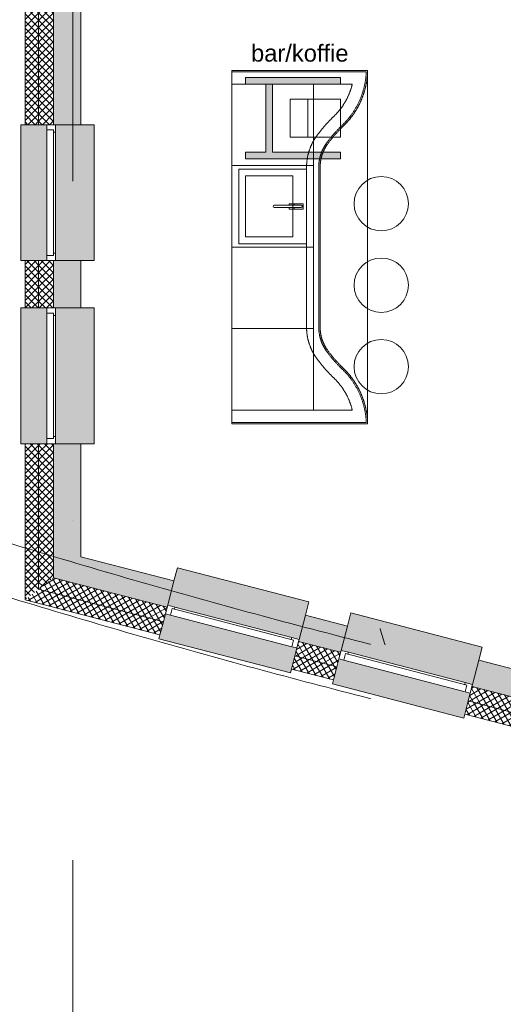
# Model space of a CAD drawing. Extents: x -238422 to 258194, y -34825 to 126331.
# Tile 5 of 239: x -218557 to -214994, y 36587 to 43836. Entities that reach past the tile are written whole.
import ezdxf

# ---------------------------------------------------------------- set-up
doc = ezdxf.new("R2010")
doc.units = 0
doc.header["$LTSCALE"] = 50
doc.set_wipeout_variables(frame=1)
for name, pattern in [('_ .', [190, 90, -50, 0, -50]), ('B0702', [117.37, 78.119999, -39.250001]), ('Wipeout_Contour', [1000, 0, -1000])]:
    doc.linetypes.add(name, pattern=pattern)
for name, color, linetype in [('00 Bestaand', 7, 'CONTINUOUS'), ('00 Bestaand Afdek-arcering', 7, 'CONTINUOUS'), ('00 Bestaand Doorsnede-arcering', 7, 'CONTINUOUS'), ('00 Bestaand Laagscheidingslijnen', 7, 'CONTINUOUS'), ('00 Bestaand Ramen', 7, 'CONTINUOUS'), ('00 Simple', 7, 'CONTINUOUS'), ('00 Simple Ramen', 7, 'CONTINUOUS'), ('73 Keuken', 7, 'CONTINUOUS'), ('73 Keuken Afdek-arcering', 7, 'CONTINUOUS'), ('73 Keuken Doorsnede-arcering', 7, 'CONTINUOUS'), ('A Stramien', 7, 'CONTINUOUS'), ('Tekst_dim 1_ 50', 7, 'CONTINUOUS'), ('WM5448--', 1, 'CONTINUOUS')]:
    doc.layers.add(name, color=color, linetype=linetype)
doc.styles.add('GENERATED_STYLE_1', font='ARIAL.TTF')
pattern_1 = [(-149.5658, (0, 0), (-18.99557, 32.33293), []), (-59.5658, (0, 0), (32.33293, 18.99557), [])]
pattern_2 = [(135, (0, 0), (26.516504, 26.516504), []), (-135, (0, 0), (-26.516504, 26.516504), [])]

# ---------------------------------------------------------------- blocks, each defined once
blk = doc.blocks.new('Kruk 04 15')
at = {"layer": '73 Keuken', "color": 1, "linetype": 'Continuous', "lineweight": 0}
for start, end in [(0, 180), (180, 0)]:
    blk.add_arc((0, 0), 200, start, end, dxfattribs=at)
blk = doc.blocks.new('R1a metaal 15_9')
at = {"layer": '00 Bestaand Ramen', "color": 1, "linetype": 'Continuous', "lineweight": 0}
for p, q in [((-500, 160), (-500, 190)), ((-500, 190), (500, 190)), ((500, 190), (500, 160)), ((-500, 0), (-462, 0)), ((-500, -65), (-500, 0)), ((-462, 0), (-462, -50)), ((-462, 0), (462, 0)), ((462, -50), (462, 0)), ((462, 0), (500, 0)), ((500, 0), (500, -65)), ((-445, -65), (-500, -65)), ((-462, -50), (-445, -50)), ((-462, -50), (462, -50)), ((-462, -50), (462, -50)), ((-445, -50), (-445, -65)), ((445, -65), (-445, -65)), ((445, -65), (445, -50)), ((445, -50), (462, -50)), ((500, -65), (445, -65)), ((-500, -250), (-500, -350)), ((500, -350), (500, -250)), ((-500, -350), (500, -350))]:
    blk.add_line(p, q, dxfattribs=at)
at = {"layer": '00 Bestaand Ramen', "color": 2, "linetype": 'Continuous', "lineweight": 0}
for p, q in [((-500, 0), (-500, -50)), ((500, 0), (500, -50)), ((-500, -50), (-500, -65)), ((500, -50), (500, -65))]:
    blk.add_line(p, q, dxfattribs=at)
blk = doc.blocks.new('Wall_15_2', base_point=(6795, 14321.6))
at = {"layer": '00 Bestaand Afdek-arcering', "linetype": 'Continuous', "lineweight": 0}
for points in [[(7435.7, 13964), (8403.6, 13712.5), (8450.1, 13891.5), (8475.3, 13988.3), (7507.4, 14239.8), (7482.3, 14143)], [(8387.2, 13649.6), (7419.4, 13901.1), (7379.1, 13746.2), (7371.6, 13717.2), (8339.5, 13465.7), (8347, 13494.7)], [(8713.3, 13632), (9681.2, 13380.5), (9727.7, 13559.6), (9752.8, 13656.3), (8785, 13907.8), (8759.8, 13811.1)], [(9664.8, 13317.6), (8697, 13569.1), (8656.7, 13414.2), (8649.2, 13385.2), (9617, 13133.7), (9624.6, 13162.7)]]:
    blk.add_hatch(color=255, dxfattribs=at).paths.add_polyline_path(points, flags=0)
at = {"layer": '00 Bestaand Doorsnede-arcering', "linetype": 'Continuous', "lineweight": 0}
for points in [[(6795, 14321.6), (6595, 14166.9), (7432, 13949.5), (7435.7, 13964), (7482.3, 14143)], [(8403.6, 13712.5), (8399.8, 13698), (8709.5, 13617.5), (8713.3, 13632), (8759.8, 13811.1), (8450.1, 13891.5)], [(9681.2, 13380.5), (9677.4, 13366), (10334.8, 13195.2), (10380.1, 13390), (9727.7, 13559.6)]]:
    blk.add_hatch(color=255, dxfattribs=at).paths.add_polyline_path(points, flags=0)
h = blk.add_hatch(dxfattribs=at)
h.set_pattern_fill('13_45GR_ISOLATIE_0002', color=255, style=0, pattern_type=2)
h.set_pattern_definition(pattern_1)
h.paths.add_polyline_path([(6485, 14081.8), (7404.3, 13843), (7419.4, 13901.1), (7432, 13949.5), (6595, 14166.9)], flags=0)
h = blk.add_hatch(dxfattribs=at)
h.set_pattern_fill('13_45GR_ISOLATIE_0002', color=255, style=0, pattern_type=2)
h.set_pattern_definition(pattern_1)
h.paths.add_polyline_path([(6485, 14081.8), (6385, 14004.5), (7379.1, 13746.2), (7404.3, 13843)], flags=0)
h = blk.add_hatch(dxfattribs=at)
h.set_pattern_fill('13_45GR_ISOLATIE_0002', color=255, style=0, pattern_type=2)
h.set_pattern_definition(pattern_1)
h.paths.add_polyline_path([(8372.2, 13591.5), (8681.9, 13511), (8697, 13569.1), (8709.5, 13617.5), (8399.8, 13698), (8387.2, 13649.6)], flags=0)
h = blk.add_hatch(dxfattribs=at)
h.set_pattern_fill('13_45GR_ISOLATIE_0002', color=255, style=0, pattern_type=2)
h.set_pattern_definition(pattern_1)
h.paths.add_polyline_path([(8372.2, 13591.5), (8347, 13494.7), (8656.7, 13414.2), (8681.9, 13511)], flags=0)
h = blk.add_hatch(dxfattribs=at)
h.set_pattern_fill('13_45GR_ISOLATIE_0002', color=255, style=0, pattern_type=2)
h.set_pattern_definition(pattern_1)
h.paths.add_polyline_path([(9664.8, 13317.6), (9649.7, 13259.5), (10310, 13088), (10334.8, 13195.2), (9677.4, 13366)], flags=0)
h = blk.add_hatch(dxfattribs=at)
h.set_pattern_fill('13_45GR_ISOLATIE_0002', color=255, style=0, pattern_type=2)
h.set_pattern_definition(pattern_1)
h.paths.add_polyline_path([(9624.6, 13162.7), (10287.4, 12990.5), (10310, 13088), (9649.7, 13259.5)], flags=0)
at = {"layer": '00 Bestaand', "color": 2, "linetype": 'Continuous', "lineweight": 0}
for p, q in [((7482.3, 14143), (6795, 14321.6)), ((7435.7, 13964), (7482.3, 14143)), ((6385, 14004.5), (7379.1, 13746.2)), ((7419.4, 13901.1), (7432, 13949.5)), ((7432, 13949.5), (7435.7, 13964)), ((7404.3, 13843), (7419.4, 13901.1)), ((8403.6, 13712.5), (8450.1, 13891.5)), ((8759.8, 13811.1), (8450.1, 13891.5)), ((7379.1, 13746.2), (7404.3, 13843)), ((8713.3, 13632), (8759.8, 13811.1)), ((8399.8, 13698), (8403.6, 13712.5)), ((8372.2, 13591.5), (8387.2, 13649.6)), ((8387.2, 13649.6), (8399.8, 13698)), ((8709.5, 13617.5), (8713.3, 13632)), ((8347, 13494.7), (8372.2, 13591.5)), ((8681.9, 13511), (8697, 13569.1)), ((8697, 13569.1), (8709.5, 13617.5)), ((9681.2, 13380.5), (9727.7, 13559.6)), ((10380.1, 13390), (9727.7, 13559.6)), ((8347, 13494.7), (8656.7, 13414.2)), ((8656.7, 13414.2), (8681.9, 13511)), ((9664.8, 13317.6), (9677.4, 13366)), ((9677.4, 13366), (9681.2, 13380.5)), ((9649.7, 13259.5), (9664.8, 13317.6)), ((9624.6, 13162.7), (9649.7, 13259.5)), ((9624.6, 13162.7), (10287.4, 12990.5))]:
    blk.add_line(p, q, dxfattribs=at)
at = {"layer": '00 Bestaand Laagscheidingslijnen', "color": 2, "linetype": 'Continuous', "lineweight": 0}
for p, q in [((7432, 13949.5), (6595, 14166.9)), ((7404.3, 13843), (6485, 14081.8)), ((8709.5, 13617.5), (8399.8, 13698)), ((8681.9, 13511), (8372.2, 13591.5)), ((10334.8, 13195.2), (9677.4, 13366)), ((10310, 13088), (9649.7, 13259.5))]:
    blk.add_line(p, q, dxfattribs=at)
at = {"layer": '00 Bestaand Ramen', "color": 1, "linetype": 'Continuous', "lineweight": 0, "zscale": 1000, "rotation": 165.4341988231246}
for p in [(7903.3, 13775.3), (9180.9, 13443.3)]:
    blk.add_blockref('R1a metaal 15_9', p, dxfattribs=at)
blk = doc.blocks.new('R1a metaal 15_10')
at = {"layer": '00 Bestaand Ramen', "color": 1, "linetype": 'Continuous', "lineweight": 0}
for p, q in [((-500, 160), (-500, 190)), ((-500, 190), (500, 190)), ((500, 190), (500, 160)), ((-500, 0), (-462, 0)), ((-500, -65), (-500, 0)), ((-462, 0), (-462, -50)), ((-462, 0), (462, 0)), ((462, -50), (462, 0)), ((462, 0), (500, 0)), ((500, 0), (500, -65)), ((-445, -65), (-500, -65)), ((-462, -50), (-445, -50)), ((-462, -50), (462, -50)), ((-462, -50), (462, -50)), ((-445, -50), (-445, -65)), ((445, -65), (-445, -65)), ((445, -65), (445, -50)), ((445, -50), (462, -50)), ((500, -65), (445, -65)), ((-500, -250), (-500, -350)), ((500, -350), (500, -250)), ((-500, -350), (500, -350))]:
    blk.add_line(p, q, dxfattribs=at)
at = {"layer": '00 Bestaand Ramen', "color": 2, "linetype": 'Continuous', "lineweight": 0}
for p, q in [((-500, 0), (-500, -50)), ((500, 0), (500, -50)), ((-500, -50), (-500, -65)), ((500, -50), (500, -65))]:
    blk.add_line(p, q, dxfattribs=at)
blk = doc.blocks.new('Wall_16_2', base_point=(6795, 23643.9))
at = {"layer": '00 Bestaand Afdek-arcering', "linetype": 'Continuous', "lineweight": 0}
for points in [[(6545, 16501.9), (6545, 17501.9), (6385, 17501.9), (6355, 17501.9), (6355, 16501.9), (6385, 16501.9)], [(6610, 17501.9), (6610, 16501.9), (6795, 16501.9), (6895, 16501.9), (6895, 17501.9), (6795, 17501.9)], [(6545, 15152.6), (6545, 16152.6), (6385, 16152.6), (6355, 16152.6), (6355, 15152.6), (6385, 15152.6)], [(6610, 16152.6), (6610, 15152.6), (6795, 15152.6), (6895, 15152.6), (6895, 16152.6), (6795, 16152.6)]]:
    blk.add_hatch(color=255, dxfattribs=at).paths.add_polyline_path(points, flags=0)
at = {"layer": '00 Bestaand Doorsnede-arcering', "linetype": 'Continuous', "lineweight": 0}
h = blk.add_hatch(dxfattribs=at)
h.set_pattern_fill('13_45GR_ISOLATIE_0002', color=255, style=0, pattern_type=2)
h.set_pattern_definition(pattern_2)
h.paths.add_polyline_path([(6485, 23643.9), (6385, 23643.9), (6385, 17501.9), (6485, 17501.9)], flags=0)
h = blk.add_hatch(dxfattribs=at)
h.set_pattern_fill('13_45GR_ISOLATIE_0002', color=255, style=0, pattern_type=2)
h.set_pattern_definition(pattern_2)
h.paths.add_polyline_path([(6485, 23643.9), (6485, 17501.9), (6545, 17501.9), (6595, 17501.9), (6595, 23643.9)], flags=0)
for points in [[(6595, 17501.9), (6610, 17501.9), (6795, 17501.9), (6795, 23643.9), (6595, 23643.9)], [(6595, 16501.9), (6595, 16152.6), (6610, 16152.6), (6795, 16152.6), (6795, 16501.9), (6610, 16501.9)], [(6595, 14166.9), (6795, 14321.6), (6795, 15152.6), (6610, 15152.6), (6595, 15152.6)]]:
    blk.add_hatch(color=255, dxfattribs=at).paths.add_polyline_path(points, flags=0)
h = blk.add_hatch(dxfattribs=at)
h.set_pattern_fill('13_45GR_ISOLATIE_0002', color=255, style=0, pattern_type=2)
h.set_pattern_definition(pattern_2)
h.paths.add_polyline_path([(6485, 16501.9), (6385, 16501.9), (6385, 16152.6), (6485, 16152.6)], flags=0)
h = blk.add_hatch(dxfattribs=at)
h.set_pattern_fill('13_45GR_ISOLATIE_0002', color=255, style=0, pattern_type=2)
h.set_pattern_definition(pattern_2)
h.paths.add_polyline_path([(6545, 16501.9), (6485, 16501.9), (6485, 16152.6), (6545, 16152.6), (6595, 16152.6), (6595, 16501.9)], flags=0)
h = blk.add_hatch(dxfattribs=at)
h.set_pattern_fill('13_45GR_ISOLATIE_0002', color=255, style=0, pattern_type=2)
h.set_pattern_definition(pattern_2)
h.paths.add_polyline_path([(6385, 14004.5), (6485, 14081.8), (6485, 15152.6), (6385, 15152.6)], flags=0)
h = blk.add_hatch(dxfattribs=at)
h.set_pattern_fill('13_45GR_ISOLATIE_0002', color=255, style=0, pattern_type=2)
h.set_pattern_definition(pattern_2)
h.paths.add_polyline_path([(6485, 14081.8), (6595, 14166.9), (6595, 15152.6), (6545, 15152.6), (6485, 15152.6)], flags=0)
at = {"layer": '00 Bestaand', "color": 2, "linetype": 'Continuous', "lineweight": 0}
for p, q in [((6385, 23643.9), (6385, 17501.9)), ((6795, 17501.9), (6795, 18736.9)), ((6385, 17501.9), (6485, 17501.9)), ((6485, 17501.9), (6545, 17501.9)), ((6545, 17501.9), (6595, 17501.9)), ((6595, 17501.9), (6610, 17501.9)), ((6610, 17501.9), (6795, 17501.9)), ((6385, 16501.9), (6485, 16501.9)), ((6385, 16501.9), (6385, 16152.6)), ((6485, 16501.9), (6545, 16501.9)), ((6545, 16501.9), (6595, 16501.9)), ((6595, 16501.9), (6610, 16501.9)), ((6610, 16501.9), (6795, 16501.9)), ((6795, 16152.6), (6795, 16501.9)), ((6385, 16152.6), (6485, 16152.6)), ((6485, 16152.6), (6545, 16152.6)), ((6545, 16152.6), (6595, 16152.6)), ((6595, 16152.6), (6610, 16152.6)), ((6610, 16152.6), (6795, 16152.6)), ((6385, 15152.6), (6485, 15152.6)), ((6385, 15152.6), (6385, 14004.5)), ((6485, 15152.6), (6545, 15152.6)), ((6545, 15152.6), (6595, 15152.6)), ((6595, 15152.6), (6610, 15152.6)), ((6610, 15152.6), (6795, 15152.6)), ((6795, 14321.6), (6795, 15152.6))]:
    blk.add_line(p, q, dxfattribs=at)
at = {"layer": '00 Bestaand Laagscheidingslijnen', "color": 2, "linetype": 'Continuous', "lineweight": 0}
for p, q in [((6485, 17501.9), (6485, 23643.9)), ((6595, 17501.9), (6595, 23643.9)), ((6485, 16152.6), (6485, 16501.9)), ((6595, 16152.6), (6595, 16501.9)), ((6485, 14081.8), (6485, 15152.6)), ((6595, 14166.9), (6595, 15152.6))]:
    blk.add_line(p, q, dxfattribs=at)
at = {"layer": '00 Bestaand Ramen', "color": 1, "linetype": 'Continuous', "lineweight": 0, "zscale": 1000, "rotation": 89.99999999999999}
for p in [(6545, 17001.9), (6545, 15652.6)]:
    blk.add_blockref('R1a metaal 15_10', p, dxfattribs=at)
blk = doc.blocks.new('Empty Window')
at = {"layer": '00 Simple Ramen', "color": 1, "linetype": 'Continuous', "lineweight": 0}
for p, q in [((-3411.1, 5), (-3411.9, -7.5)), ((3411.1, 5), (3411.9, -7.5)), ((-3411.9, -7.5), (-3417.8, -107.3)), ((3411.9, -7.5), (3417.8, -107.3)), ((-3417.8, -107.3), (-3418.6, -119.8)), ((3417.8, -107.3), (3418.6, -119.8))]:
    blk.add_line(p, q, dxfattribs=at)
blk = doc.blocks.new('Wall_45_2', base_point=(31497.2, 16112.4))
at = {"layer": '00 Simple Ramen', "color": 1, "linetype": 'Continuous', "lineweight": 0, "xscale": -0.9999999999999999, "zscale": 1000, "rotation": 194.159766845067}
blk.add_blockref('Empty Window', (12344.1, 14513.3), dxfattribs=at)
blk = doc.blocks.new('Wall_67_2', base_point=(17049, 15589.9))
at = {"layer": '00 Simple Ramen', "color": 1, "linetype": 'Continuous', "lineweight": 0, "xscale": -0.9999999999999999, "zscale": 1000, "rotation": 194.1597668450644}
blk.add_blockref('Empty Window', (12344.1, 14513.3), dxfattribs=at)
blk = doc.blocks.new('Wall_133_2', base_point=(7908.8, 15300.5))
at = {"layer": '73 Keuken', "color": 9, "linetype": 'B0702', "lineweight": 0}
for p, q in [((8795.5, 15400.5), (7908.8, 15400.5)), ((7908.8, 15390.5), (7908.8, 15400.5)), ((7908.8, 15310.5), (7908.8, 15390.5)), ((7908.8, 15310.5), (8818.4, 15310.5)), ((7908.8, 15300.5), (7908.8, 15310.5)), ((7908.8, 15300.5), (8908.8, 15300.5)), ((8818.4, 15310.5), (8897.5, 15310.5))]:
    blk.add_line(p, q, dxfattribs=at)
blk = doc.blocks.new('Wall_134_2', base_point=(7908.8, 17900.5))
at = {"layer": '73 Keuken', "color": 9, "linetype": 'B0702', "lineweight": 0}
for p, q in [((8908.8, 17900.5), (7908.8, 17900.5)), ((7908.8, 17900.5), (7908.8, 17890.5)), ((8818.4, 17890.5), (7908.8, 17890.5)), ((7908.8, 17890.5), (7908.8, 17810.5)), ((8897.5, 17890.5), (8818.4, 17890.5)), ((7908.8, 17810.5), (7908.8, 17800.5)), ((7908.8, 17800.5), (8795.5, 17800.5))]:
    blk.add_line(p, q, dxfattribs=at)
blk = doc.blocks.new('Wall_135_2', base_point=(8730.8, 17493.2))
at = {"layer": '73 Keuken', "color": 9, "linetype": 'B0702', "lineweight": 0}
blk.add_line((8897.5, 17890.5), (8898.5, 17890.5), dxfattribs=at)
for radius, start, end in [(586.4, 314.11667, 358.66416), (576.4, 349.63813, 357.64638), (486.4, 314.1726, 346.48458), (576.4, 314.12139, 349.63813)]:
    blk.add_arc((8322.6, 17914.1), radius, start, end, dxfattribs=at)
blk = doc.blocks.new('Wall_136_2', base_point=(8730.8, 17493.2))
at = {"layer": '73 Keuken', "color": 9, "linetype": 'B0702', "lineweight": 0}
for radius, start, end in [(1084.5, 133.5601, 144.09322), (994.5, 133.53435, 144.06132), (984.5, 133.53119, 144.05742)]:
    blk.add_arc((9408.9, 16779.4), radius, start, end, dxfattribs=at)
blk = doc.blocks.new('Wall_137_2', base_point=(8611.8, 17357.3))
at = {"layer": '73 Keuken', "color": 9, "linetype": 'B0702', "lineweight": 0}
for radius, start, end in [(391.3, 144.76484, 179.04717), (301.3, 144.86017, 178.91534), (291.3, 144.8744, 178.89567)]:
    blk.add_arc((8850.1, 17189.7), radius, start, end, dxfattribs=at)
blk = doc.blocks.new('Wall_138_2', base_point=(8558.8, 17195.3))
at = {"color": 254, "linetype": 'Wipeout_Contour', "lineweight": 0, "ltscale": 75760.196907}
blk.add_wipeout([(8558.8, 16600.5), (8558.8, 17195.3), (8548.8, 17195.4), (8548.8, 16600.5)], dxfattribs=at).dxf.layer = '73 Keuken Afdek-arcering'
at = {"color": 254, "linetype": 'Wipeout_Contour', "lineweight": 0, "ltscale": 75679.90959}
blk.add_wipeout([(8548.8, 16600.5), (8548.8, 17195.4), (8468.8, 17196.1), (8468.8, 16600.5)], dxfattribs=at).dxf.layer = '73 Keuken Afdek-arcering'
at = {"layer": '73 Keuken', "color": 9, "linetype": 'B0702', "lineweight": 0}
for p, q in [((8548.8, 16600.5), (8548.8, 17195.4)), ((8558.8, 16600.5), (8558.8, 17195.3))]:
    blk.add_line(p, q, dxfattribs=at)
at = {"color": 254, "linetype": 'Wipeout_Contour', "lineweight": 0, "ltscale": 75599.703352}
blk.add_wipeout([(8468.8, 16600.5), (8468.8, 17196.1), (8458.8, 17196.2), (8458.8, 16600.5)], dxfattribs=at).dxf.layer = '73 Keuken Afdek-arcering'
at = {"layer": '73 Keuken', "color": 9, "linetype": 'B0702', "lineweight": 0}
blk.add_line((8458.8, 17196.2), (8458.8, 16600.5), dxfattribs=at)
blk = doc.blocks.new('Wall_139_2', base_point=(8558.8, 16600.5))
at = {"color": 254, "linetype": 'Wipeout_Contour', "lineweight": 0, "ltscale": 73645.239502}
blk.add_wipeout([(8558.8, 16005.7), (8558.8, 16600.5), (8548.8, 16600.5), (8548.8, 16005.6)], dxfattribs=at).dxf.layer = '73 Keuken Afdek-arcering'
at = {"color": 254, "linetype": 'Wipeout_Contour', "lineweight": 0, "ltscale": 73561.19149}
blk.add_wipeout([(8548.8, 16005.6), (8548.8, 16600.5), (8468.8, 16600.5), (8468.8, 16004.8)], dxfattribs=at).dxf.layer = '73 Keuken Afdek-arcering'
at = {"layer": '73 Keuken', "color": 9, "linetype": 'B0702', "lineweight": 0}
for p, q in [((8548.8, 16005.6), (8548.8, 16600.5)), ((8558.8, 16005.7), (8558.8, 16600.5))]:
    blk.add_line(p, q, dxfattribs=at)
at = {"color": 254, "linetype": 'Wipeout_Contour', "lineweight": 0, "ltscale": 73477.221302}
blk.add_wipeout([(8468.8, 16004.8), (8468.8, 16600.5), (8458.8, 16600.5), (8458.8, 16004.8)], dxfattribs=at).dxf.layer = '73 Keuken Afdek-arcering'
at = {"layer": '73 Keuken', "color": 9, "linetype": 'B0702', "lineweight": 0}
blk.add_line((8458.8, 16600.5), (8458.8, 16004.8), dxfattribs=at)
blk = doc.blocks.new('Wall_140_2', base_point=(8558.8, 16005.7))
at = {"layer": '73 Keuken', "color": 9, "linetype": 'B0702', "lineweight": 0}
for radius, start, end in [(391.3, 180.95283, 215.23517), (301.3, 181.08466, 215.13983), (291.3, 181.10433, 215.1256)]:
    blk.add_arc((8850.1, 16011.3), radius, start, end, dxfattribs=at)
blk = doc.blocks.new('Wall_141_2', base_point=(8611.8, 15843.7))
at = {"layer": '73 Keuken', "color": 9, "linetype": 'B0702', "lineweight": 0}
for radius, start, end in [(994.5, 215.93868, 226.46566), (984.5, 215.94259, 226.46881), (1084.5, 215.90678, 226.43991)]:
    blk.add_arc((9408.9, 16421.5), radius, start, end, dxfattribs=at)
blk = doc.blocks.new('Wall_142_2', base_point=(8908.8, 15300.5))
at = {"layer": '73 Keuken', "color": 9, "linetype": 'B0702', "lineweight": 0}
blk.add_line((8897.5, 15310.5), (8898.5, 15310.5), dxfattribs=at)
for radius, start, end in [(576.4, 10.36187, 45.87862), (586.4, 1.33584, 45.88334), (486.4, 13.51542, 45.82741), (576.4, 2.35362, 10.36187)]:
    blk.add_arc((8322.6, 15286.8), radius, start, end, dxfattribs=at)
blk = doc.blocks.new('Slab_8_2', base_point=(8908.8, 17900.5))
at = {"layer": '73 Keuken', "color": 1, "linetype": 'Continuous', "lineweight": 0, "flags": 128}
for points in [[(8908.8, 17900.5), (8908.8, 15300.5), (7908.8, 15300.5), (7908.8, 17900.5)], [(7958.8, 16625.5), (8458.8, 16625.5), (8458.8, 17175.5), (7958.8, 17175.5)]]:
    blk.add_lwpolyline(points, close=True, dxfattribs=at)
blk = doc.blocks.new('Kast basis 1D 15')
at = {"layer": '73 Keuken', "color": 9, "linetype": 'B0702', "lineweight": 0}
for p, q in [((0, 600), (600, 600)), ((0, 0), (600, 0))]:
    blk.add_line(p, q, dxfattribs=at)
at = {"layer": '73 Keuken', "color": 9, "linetype": 'Continuous', "lineweight": 0}
for p, q in [((0, 0), (0, 600)), ((600, 0), (600, 600))]:
    blk.add_line(p, q, dxfattribs=at)
blk = doc.blocks.new('Kast basis - multilade 15')
at = {"layer": '73 Keuken', "color": 9, "linetype": 'B0702', "lineweight": 0}
for p, q in [((0, 600), (600, 600)), ((0, 0), (600, 0))]:
    blk.add_line(p, q, dxfattribs=at)
at = {"layer": '73 Keuken', "color": 9, "linetype": 'Continuous', "lineweight": 0}
for p, q in [((0, 0), (0, 600)), ((600, 0), (600, 600))]:
    blk.add_line(p, q, dxfattribs=at)
blk = doc.blocks.new('Kast basis - multilade 15_2')
at = {"layer": '73 Keuken', "color": 9, "linetype": 'B0702', "lineweight": 0}
for p, q in [((0, 600), (600, 600)), ((0, 0), (600, 0))]:
    blk.add_line(p, q, dxfattribs=at)
at = {"layer": '73 Keuken', "color": 9, "linetype": 'Continuous', "lineweight": 0}
for p, q in [((0, 0), (0, 600)), ((600, 0), (600, 600))]:
    blk.add_line(p, q, dxfattribs=at)
blk = doc.blocks.new('Kast basis 1D 15_2')
at = {"layer": '73 Keuken', "color": 9, "linetype": 'B0702', "lineweight": 0}
for p, q in [((0, 600), (600, 600)), ((0, 0), (600, 0))]:
    blk.add_line(p, q, dxfattribs=at)
at = {"layer": '73 Keuken', "color": 9, "linetype": 'Continuous', "lineweight": 0}
for p, q in [((0, 0), (0, 600)), ((600, 0), (600, 600)), ((575, 550), (25, 550)), ((25, 550), (25, 50)), ((320, 524), (280, 524)), ((280, 524), (280, 459)), ((291, 510), (291, 312.1)), ((291, 459), (291, 510)), ((309, 312.2), (309, 510)), ((309, 510), (309, 459)), ((320, 459), (320, 524)), ((575, 50), (575, 550)), ((525, 450), (75, 450)), ((75, 450), (75, 100)), ((280, 459), (291, 459)), ((291, 458), (280.3, 458)), ((280.3, 458), (280.3, 423)), ((291, 423), (291, 458)), ((309, 459), (320, 459)), ((319.7, 458), (309, 458)), ((309, 458), (309, 423)), ((319.7, 423), (319.7, 458)), ((525, 100), (525, 450)), ((280.3, 423), (291, 423)), ((309, 423), (319.7, 423)), ((75, 100), (525, 100)), ((25, 50), (575, 50))]:
    blk.add_line(p, q, dxfattribs=at)
for centre, start, end in [((300, 510), 0, 180), ((300, 510), 0, 180), ((300, 312.1), 180.14724, 0.14724)]:
    blk.add_arc(centre, 9, start, end, dxfattribs=at)
blk = doc.blocks.new('Koffiezetapparaat 01 15')
at = {"layer": '73 Keuken', "color": 1, "linetype": 'Continuous', "lineweight": 0}
for p, q in [((280, 370), (0, 370)), ((0, 370), (0, 0)), ((280, 0), (280, 370)), ((0, 130), (280, 130)), ((0, 0), (280, 0))]:
    blk.add_line(p, q, dxfattribs=at)
blk = doc.blocks.new('Wall_175_2', base_point=(8708.8, 17825.5))
at = {"layer": '73 Keuken Doorsnede-arcering', "linetype": 'Continuous', "lineweight": 0}
blk.add_hatch(color=255, dxfattribs=at).paths.add_polyline_path([(8708.8, 17850.5), (8008.8, 17850.5), (8008.8, 17800.5), (8708.8, 17800.5)], flags=0)
at = {"layer": '73 Keuken', "color": 1, "linetype": 'Continuous', "lineweight": 0}
for p, q in [((8708.8, 17850.5), (8008.8, 17850.5)), ((8008.8, 17850.5), (8008.8, 17800.5)), ((8708.8, 17800.5), (8708.8, 17850.5)), ((8008.8, 17800.5), (8158.8, 17800.5)), ((8208.8, 17800.5), (8708.8, 17800.5))]:
    blk.add_line(p, q, dxfattribs=at)
blk = doc.blocks.new('Wall_176_2', base_point=(8708.8, 17275.5))
at = {"layer": '73 Keuken Doorsnede-arcering', "linetype": 'Continuous', "lineweight": 0}
blk.add_hatch(color=255, dxfattribs=at).paths.add_polyline_path([(8708.8, 17300.5), (8008.8, 17300.5), (8008.8, 17250.5), (8708.8, 17250.5)], flags=0)
at = {"layer": '73 Keuken', "color": 1, "linetype": 'Continuous', "lineweight": 0}
for p, q in [((8158.8, 17300.5), (8008.8, 17300.5)), ((8008.8, 17300.5), (8008.8, 17250.5)), ((8708.8, 17300.5), (8208.8, 17300.5)), ((8708.8, 17250.5), (8708.8, 17300.5)), ((8008.8, 17250.5), (8708.8, 17250.5))]:
    blk.add_line(p, q, dxfattribs=at)
blk = doc.blocks.new('Wall_177_2', base_point=(8183.8, 17825.5))
at = {"layer": '73 Keuken Doorsnede-arcering', "linetype": 'Continuous', "lineweight": 0}
blk.add_hatch(color=255, dxfattribs=at).paths.add_polyline_path([(8158.8, 17800.5), (8158.8, 17300.5), (8208.8, 17300.5), (8208.8, 17800.5)], flags=0)
at = {"layer": '73 Keuken', "color": 1, "linetype": 'Continuous', "lineweight": 0}
for p, q in [((8158.8, 17800.5), (8158.8, 17300.5)), ((8208.8, 17300.5), (8208.8, 17800.5))]:
    blk.add_line(p, q, dxfattribs=at)
blk = doc.blocks.new('dasg')
at = {"layer": 'A Stramien', "color": 9, "linetype": '_ .', "lineweight": 0, "flags": 128}
blk.add_lwpolyline([(-254207.9, 63309.5), (-254207.9, 93947.6)], dxfattribs=at)
for points in [[(-214381.2, 76092), (-232620.2, 73287.9, -0.123), (-260004.9, 77469.7)], [(-214381.2, 70292), (-232620.2, 67487.9, -0.123), (-260004.9, 71669.7)]]:
    blk.add_lwpolyline(points, format="xyb", dxfattribs=at)
at = {"layer": '00 Bestaand', "color": 1, "lineweight": 0}
for name, p in [('Wall_16_2', (-254149, 79366)), ('Wall_15_2', (-254149, 70043.7))]:
    blk.add_blockref(name, p, dxfattribs=at)
at = {"layer": '00 Simple', "color": 1, "lineweight": 0}
for name, p in [('Wall_45_2', (-229446.8, 71834.4)), ('Wall_67_2', (-243895, 71312))]:
    blk.add_blockref(name, p, dxfattribs=at)
at = {"layer": '73 Keuken', "color": 1, "lineweight": 0}
for name, p in [('Wall_134_2', (-253035.2, 73622.6)), ('Wall_135_2', (-252213.2, 73215.3)), ('Wall_175_2', (-252235.2, 73547.6)), ('Wall_177_2', (-252760.2, 73547.6)), ('Wall_136_2', (-252213.2, 73215.3)), ('Wall_137_2', (-252332.2, 73079.4)), ('Wall_176_2', (-252235.2, 72997.6)), ('Wall_141_2', (-252332.2, 71565.7)), ('Wall_142_2', (-252035.2, 71022.6)), ('Wall_133_2', (-253035.2, 71022.6))]:
    blk.add_blockref(name, p, dxfattribs=at)
at = {"layer": '73 Keuken', "color": 1, "linetype": 'Continuous', "lineweight": 0, "xscale": -1, "zscale": 1000, "rotation": 270}
blk.add_blockref('Koffiezetapparaat 01 15', (-252605.2, 73132.6), dxfattribs=at)
at = {"layer": '73 Keuken', "color": 1, "linetype": 'Continuous', "lineweight": 0, "xscale": -1, "zscale": 1000}
for p in [(-251935.2, 72642.6), (-251935.2, 72042.6), (-251935.2, 71442.6)]:
    blk.add_blockref('Kruk 04 15', p, dxfattribs=at)
at = {"layer": 'Tekst_dim 1_ 50', "color": 1, "linetype": 'Continuous', "lineweight": 0, "insert": (-252535.2, 73750.1), "char_height": 125, "attachment_point": 5, "style": 'GENERATED_STYLE_1'}
blk.add_mtext('{bar/koffie}', dxfattribs=at)
at = {"layer": '73 Keuken', "color": 1, "lineweight": 0}
blk.add_blockref('Wall_138_2', (-252385.2, 72917.4), dxfattribs=at)
at = {"layer": '73 Keuken', "color": 9, "linetype": 'B0702', "lineweight": 0, "zscale": 1000, "rotation": 270}
blk.add_blockref('Kast basis - multilade 15_2', (-253035.2, 73522.6), dxfattribs=at)
at = {"layer": '73 Keuken', "color": 1, "lineweight": 0}
blk.add_blockref('Wall_139_2', (-252385.2, 72322.6), dxfattribs=at)
at = {"layer": 'A Stramien', "color": 9, "linetype": '_ .', "lineweight": 0, "flags": 128}
blk.add_lwpolyline([(-214381.2, 70692), (-232620.2, 67887.9, -0.123), (-260004.9, 72069.7)], format="xyb", dxfattribs=at)
at = {"layer": '73 Keuken', "color": 1, "linetype": 'Continuous', "lineweight": 0}
blk.add_blockref('Slab_8_2', (-252035.2, 73622.6), dxfattribs=at)
at = {"layer": '73 Keuken', "color": 1, "linetype": 'B0702', "lineweight": 0, "zscale": 1000, "rotation": 270}
blk.add_blockref('Kast basis 1D 15_2', (-253035.2, 72922.6), dxfattribs=at)
at = {"layer": '73 Keuken', "color": 9, "linetype": 'B0702', "lineweight": 0, "xscale": -1, "zscale": 1000, "rotation": 270}
for name, p in [('Kast basis - multilade 15', (-253035.2, 71722.6)), ('Kast basis 1D 15', (-253035.2, 71122.6))]:
    blk.add_blockref(name, p, dxfattribs=at)
at = {"layer": '73 Keuken', "color": 1, "lineweight": 0}
blk.add_blockref('Wall_140_2', (-252385.2, 71727.7), dxfattribs=at)

msp = doc.modelspace()

# ---------------------------------------------------------------- block references
at = {"layer": 'WM5448--'}
msp.add_blockref('dasg', (36041.72169, -30160.8573), dxfattribs=at)

doc.saveas('drawing.dxf')
